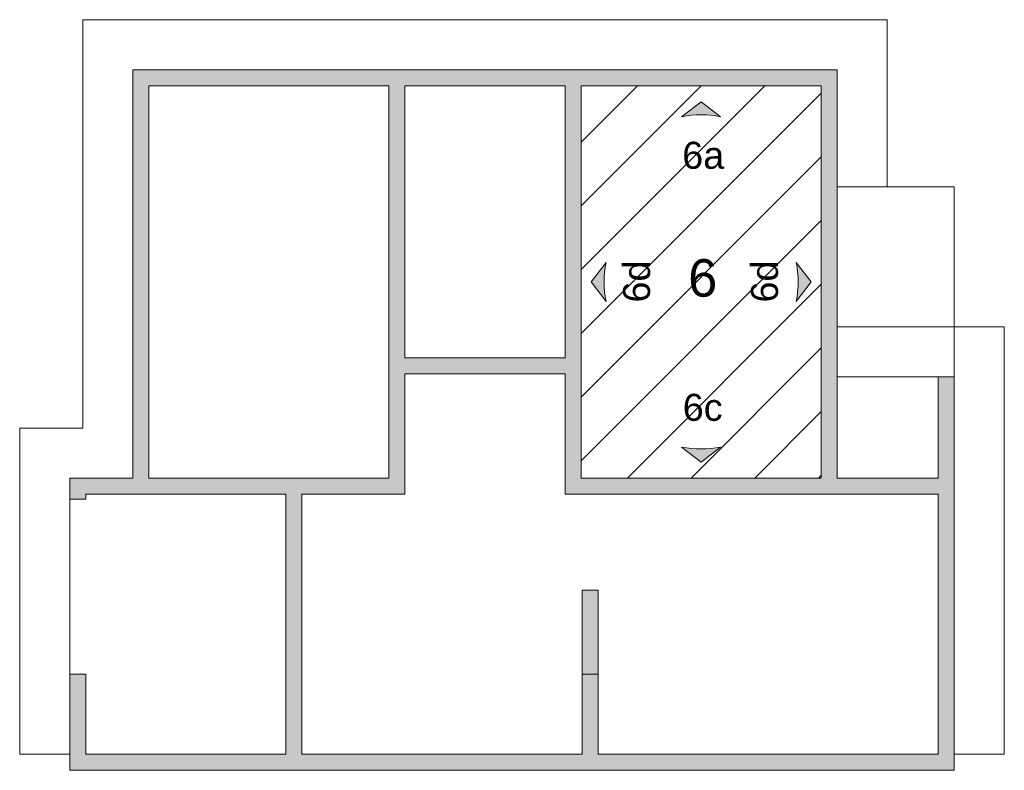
# Model space of a CAD drawing. Header units: metres. Extents: x -3.4 to 20.3, y -15.5 to 9.4.
# Tile 2 of 4: x 0.3 to 10.2, y 1.9 to 9.4. Entities that reach past the tile are written whole.
import ezdxf

# ---------------------------------------------------------------- set-up
doc = ezdxf.new("R2010")
doc.units = ezdxf.units.M
doc.layers.add('A-DETL', color=7, linetype='Continuous', lineweight=5, true_color=0x00a600)
doc.layers.add('A-DETL-GENF', color=7, linetype='Continuous', lineweight=5)
doc.layers.add('G-ANNO-TEXT', color=7, linetype='Continuous', lineweight=9)
doc.styles.add('Arial_4', font='arial.ttf', dxfattribs={"height": 0.27})
doc.styles.add('Arial_5', font='arial.ttf', dxfattribs={"height": 0.375})

msp = doc.modelspace()

# ---------------------------------------------------------------- hatches: boundary and pattern name
at = {"layer": 'A-DETL-GENF', "true_color": 0x808080}
h = msp.add_hatch(color=8, dxfattribs=at)
h.paths.add_polyline_path([(5.2416, 1.9446), (9.6608, 1.9446), (9.6608, 5.8746), (9.5008, 5.8746), (9.5008, 4.8646), (8.4908, 4.8646), (8.4908, 8.9446), (1.4508, 8.9446), (1.4508, 4.8646), (0.8208, 4.8646), (0.8208, 4.6536), (0.9818, 4.6546), (0.9808, 4.7046), (2.9808, 4.7036), (2.9808, 2.1046), (0.9808, 2.1046), (0.9808, 2.9056), (0.8208, 2.9056), (0.8208, 1.9446)])
h.paths.add_polyline_path([(5.2416, 2.1046), (3.1408, 2.1046), (3.1408, 4.7046), (4.1708, 4.7046), (4.1708, 5.9046), (5.7708, 5.9046), (5.7708, 4.7046), (9.5008, 4.7046), (9.5008, 2.1046), (6.1008, 2.1046), (6.1008, 2.9046), (5.9408, 2.9046), (5.9408, 2.1046)])
h.paths.add_polyline_path([(1.6108, 4.8646), (1.6108, 8.7846), (4.0108, 8.7846), (4.0108, 4.8646)])
h.paths.add_polyline_path([(5.9308, 4.8646), (5.9308, 8.7846), (8.3308, 8.7846), (8.3308, 4.8646)])
h.paths.add_polyline_path([(5.2416, 6.0646), (4.1708, 6.0646), (4.1708, 8.7846), (5.7708, 8.7846), (5.7708, 6.0646)])
at = {"layer": 'A-DETL-GENF', "true_color": 0xff8040}
h = msp.add_hatch(dxfattribs=at)
h.set_pattern_fill('FP_4', color=11, style=0, pattern_type=2)
h.set_pattern_definition([(45, (0.2565, 0), (-0.318198, 0.318198), [])])
h.paths.add_polyline_path([(5.9308, 4.8646), (8.3308, 4.8646), (8.3308, 8.7846), (5.9308, 8.7846), (5.9308, 5.3554)])
h.paths.add_polyline_path([(7.1308, 5.0246), (6.9358, 5.1746), (7.0328, 5.16), (7.1308, 5.1551), (7.2287, 5.16), (7.3258, 5.1746), (7.2287, 5.0999)])
h.paths.add_polyline_path([(6.1808, 6.6296), (6.0308, 6.8246), (6.1808, 7.0196), (6.1662, 6.9225), (6.1613, 6.8246), (6.1662, 6.7266)])
h.paths.add_polyline_path([(8.0808, 6.6296), (8.0953, 6.7266), (8.1002, 6.8246), (8.0953, 6.9225), (8.0808, 7.0196), (8.2308, 6.8246), (8.0953, 6.6485)])
h.paths.add_polyline_path([(7.3258, 8.4746), (7.2287, 8.4891), (7.1308, 8.494), (7.0328, 8.4891), (6.9358, 8.4746), (7.1308, 8.6246), (7.262, 8.5236)])
at = {"layer": 'A-DETL-GENF'}
for points in [[(6.9358, 8.4746), (7.0328, 8.4891), (7.1308, 8.494), (7.2287, 8.4891), (7.3258, 8.4746), (7.1308, 8.6246)], [(6.1808, 6.6296), (6.1662, 6.7266), (6.1613, 6.8246), (6.1662, 6.9225), (6.1808, 7.0196), (6.0308, 6.8246)], [(8.0808, 6.6296), (8.2308, 6.8246), (8.0808, 7.0196), (8.0953, 6.9225), (8.1002, 6.8246), (8.0953, 6.7266)], [(7.1308, 5.0246), (7.3258, 5.1746), (7.2287, 5.16), (7.1308, 5.1551), (7.0328, 5.16), (6.9358, 5.1746)]]:
    msp.add_hatch(color=256, dxfattribs=at).paths.add_polyline_path(points)
at = {"layer": 'A-DETL-GENF', "true_color": 0xc0c0c0}
msp.add_hatch(color=9, dxfattribs=at).paths.add_polyline_path([(6.1008, 2.9046), (6.1008, 3.7446), (5.9408, 3.7446), (5.9408, 2.9046)])

# ---------------------------------------------------------------- linework, layer by layer
at = {"layer": 'A-DETL', "color": 9, "true_color": 0xc0c0c0}
for p, q in [((0.9508, 5.3646), (0.9508, 9.4446)), ((8.9908, 9.4446), (0.9508, 9.4446)), ((8.9908, 9.4446), (8.9908, 7.7746)), ((9.6608, 7.7746), (8.4908, 7.7746)), ((9.6608, 6.3746), (9.6608, 7.7746)), ((10.1608, 6.3746), (8.4908, 6.3746)), ((9.6608, 5.8746), (9.6608, 6.3746)), ((10.1608, 2.1046), (10.1608, 6.3746)), ((9.5008, 5.8746), (8.4908, 5.8746)), ((0.3208, 2.1046), (0.3208, 5.3646)), ((0.9508, 5.3646), (0.3208, 5.3646)), ((0.8208, 2.9056), (0.8208, 4.6536)), ((0.8208, 2.1046), (0.3208, 2.1046)), ((9.6608, 2.1046), (10.1608, 2.1046))]:
    msp.add_line(p, q, dxfattribs=at)
at = {"layer": 'A-DETL', "color": 7}
for p, q in [((8.4908, 8.9446), (1.4508, 8.9446)), ((1.4508, 8.9446), (1.4508, 4.8646)), ((8.4908, 4.8646), (8.4908, 8.9446)), ((1.6108, 4.8646), (1.6108, 8.7846)), ((1.6108, 8.7846), (4.0108, 8.7846)), ((4.0108, 8.7846), (4.0108, 4.8646)), ((4.1708, 6.0646), (4.1708, 8.7846)), ((4.1708, 8.7846), (5.7708, 8.7846)), ((5.7708, 8.7846), (5.7708, 6.0646)), ((8.3308, 8.7846), (5.9308, 8.7846)), ((5.9308, 8.7846), (5.9308, 4.8646)), ((8.3308, 4.8646), (8.3308, 8.7846)), ((7.1308, 8.6246), (6.9358, 8.4746)), ((7.3258, 8.4746), (7.1308, 8.6246)), ((6.1808, 7.0196), (6.0308, 6.8246)), ((8.2308, 6.8246), (8.0808, 7.0196)), ((6.0308, 6.8246), (6.1808, 6.6296)), ((8.0808, 6.6296), (8.2308, 6.8246)), ((5.7708, 6.0646), (4.1708, 6.0646)), ((4.1708, 4.7046), (4.1708, 5.9046)), ((4.1708, 5.9046), (5.7708, 5.9046)), ((5.7708, 5.9046), (5.7708, 4.7046)), ((9.6608, 5.8746), (9.5008, 5.8746)), ((9.5008, 5.8746), (9.5008, 4.8646)), ((9.6608, 1.9446), (9.6608, 5.8746)), ((6.9358, 5.1746), (7.1308, 5.0246)), ((7.1308, 5.0246), (7.3258, 5.1746)), ((1.4508, 4.8646), (0.8208, 4.8646)), ((0.8208, 4.8646), (0.8208, 4.6536)), ((4.0108, 4.8646), (1.6108, 4.8646)), ((5.9308, 4.8646), (8.3308, 4.8646)), ((9.5008, 4.8646), (8.4908, 4.8646)), ((0.8208, 4.6536), (0.9818, 4.6546)), ((0.9818, 4.6546), (0.9808, 4.7046)), ((0.9808, 4.7046), (2.9808, 4.7036)), ((2.9808, 4.7036), (2.9808, 2.1046)), ((3.1408, 2.1046), (3.1408, 4.7046)), ((3.1408, 4.7046), (4.1708, 4.7046)), ((5.7708, 4.7046), (9.5008, 4.7046)), ((9.5008, 4.7046), (9.5008, 2.1046)), ((5.9408, 3.7446), (5.9408, 2.9046)), ((6.1008, 3.7446), (5.9408, 3.7446)), ((6.1008, 2.9046), (6.1008, 3.7446)), ((0.9808, 2.9056), (0.8208, 2.9056)), ((0.8208, 2.9056), (0.8208, 1.9446)), ((0.9808, 2.1046), (0.9808, 2.9056)), ((5.9408, 2.9046), (5.9408, 2.1046)), ((5.9408, 2.9046), (6.1008, 2.9046)), ((6.1008, 2.1046), (6.1008, 2.9046)), ((2.9808, 2.1046), (0.9808, 2.1046)), ((5.9408, 2.1046), (3.1408, 2.1046)), ((9.5008, 2.1046), (6.1008, 2.1046)), ((0.8208, 1.9446), (9.6608, 1.9446))]:
    msp.add_line(p, q, dxfattribs=at)
for centre, start, end in [((7.1308, 7.5067), 78.60847, 101.39153), ((7.1486, 6.8246), 168.60847, 191.39153), ((7.1129, 6.8246), 348.60847, 11.39153), ((7.1308, 6.1424), 258.60847, 281.39153)]:
    msp.add_arc(centre, 0.9873, start, end, dxfattribs=at)

# ---------------------------------------------------------------- texts
at = {"layer": 'G-ANNO-TEXT', "attachment_point": 1}
for s, insert, char_height, width, style in [('6a', (6.942, 8.2251), 0.27, 0.493038, 'Arial_4'), ('6', (7.0012, 7.0519), 0.375, 0.348734, 'Arial_5'), ('6c', (6.9472, 5.7063), 0.27, 0.481013, 'Arial_4')]:
    msp.add_mtext(s, dxfattribs=dict(at, insert=insert, char_height=char_height, width=width, style=style))
at = {"layer": 'G-ANNO-TEXT', "char_height": 0.27, "width": 0.505063, "attachment_point": 1, "rotation": 90, "style": 'Arial_4'}
for insert in [(6.3502, 6.6188), (7.629, 6.6188)]:
    msp.add_mtext('6d', dxfattribs=dict(at, insert=insert))

doc.saveas('drawing.dxf')
